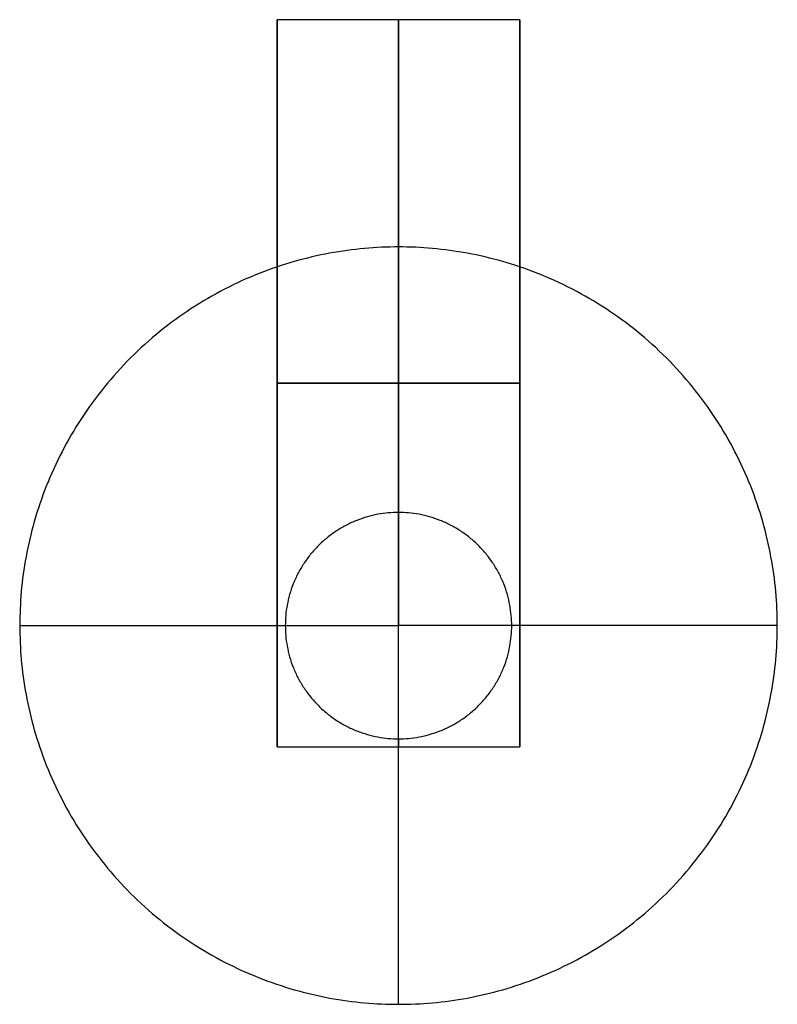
# Model space of a CAD drawing. Header units: millimetres. Extents: x -63 to 62, y -81 to 81.
import ezdxf

# ---------------------------------------------------------------- set-up
doc = ezdxf.new("R2010")
doc.units = ezdxf.units.MM
doc.header["$MEASUREMENT"] = 0
doc.layers.add('Default', color=178, linetype='Continuous', true_color=0x000000)

msp = doc.modelspace()

# ---------------------------------------------------------------- linework, layer by layer
at = {"layer": 'Default'}
for p, q in [((-20.11, 81.49, 120.38), (-20.11, 81.49, 0.38)), ((-20.11, -38.51, 120.38), (-20.11, 81.49, 120.38)), ((19.89, 81.49, 0.38), (19.89, 81.49, 120.38))]:
    msp.add_line(p, q, dxfattribs=at)
for points in [[(19.89, 81.49, 0.38), (-0.11, 81.49, 0.38), (-20.11, 81.49, 0.38)], [(-20.11, 81.49, 0.38), (-20.11, 21.49, 60.38), (-20.11, -38.51, 120.38)], [(19.89, 81.49, 120.38), (-0.11, 81.49, 120.38), (-20.11, 81.49, 120.38)], [(-20.11, 81.49, 60.38), (-20.11, 51.49, 60.38), (-20.11, 21.49, 60.38)], [(19.89, 81.49, 60.38), (-0.11, 81.49, 60.38), (-20.11, 81.49, 60.38)], [(-0.11, -38.51, 120.38), (-0.11, 21.49, 60.38), (-0.11, 81.49, 0.38)], [(-0.11, 81.49, 120.38), (-0.11, 40.83, 120.38), (-0.11, 0.17, 120.38)], [(-0.11, 81.49, 0.38), (-0.11, 81.49, 60.38), (-0.11, 81.49, 120.38)], [(19.89, -38.51, 120.38), (19.89, 21.49, 60.38), (19.89, 81.49, 0.38)], [(19.89, 81.49, 120.38), (19.89, 21.49, 120.38), (19.89, -38.51, 120.38)], [(19.89, 81.49, 60.38), (19.89, 51.49, 90.38), (19.89, 21.49, 120.38)], [(-20.11, 21.49, 60.38), (-0.11, 21.49, 60.38), (19.89, 21.49, 60.38)], [(-20.11, 21.49, 120.38), (-20.11, 21.49, 90.38), (-20.11, 21.49, 60.38)], [(19.89, 21.49, 120.38), (-0.11, 21.49, 120.38), (-20.11, 21.49, 120.38)], [(19.89, 21.49, 60.38), (19.89, 21.49, 90.38), (19.89, 21.49, 120.38)], [(-0.11, -37.19, 120.38), (-0.11, -37.85, 120.38), (-0.11, -38.51, 120.38)], [(-20.11, -38.51, 120.38), (-0.11, -38.51, 120.38), (19.89, -38.51, 120.38)]]:
    msp.add_open_spline(points, degree=2, dxfattribs=at)
for points in [[(-62.61, -18.51, 194.34), (-62.61, 43.99, 194.34), (-0.11, 43.99, 194.34), (62.39, 43.99, 194.34), (62.39, -18.51, 194.34), (62.39, -81.01, 194.34), (-0.11, -81.01, 194.34), (-62.61, -81.01, 194.34), (-62.61, -18.51, 194.34)], [(-18.79, -18.51, 120.38), (-18.79, 0.17, 120.38), (-0.11, 0.17, 120.38), (18.57, 0.17, 120.38), (18.57, -18.51, 120.38), (18.57, -37.19, 120.38), (-0.11, -37.19, 120.38), (-18.79, -37.19, 120.38), (-18.79, -18.51, 120.38)]]:
    msp.add_rational_spline(points, [1, 0.707106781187, 1, 0.707106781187, 1, 0.707106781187, 1, 0.707106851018, 0.999999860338], degree=2, knots=[-373.835799, -373.835799, -373.835799, -280.376844, -280.376844, -186.917888, -186.917888, -93.458933, -93.458933, 0, 0, 0], dxfattribs=at)
at = {"layer": 'Default', "extrusion": (-1, -1.58862e-13, 8.60777e-14)}
msp.add_rational_spline([(-0.11, 43.99, 194.34), (-0.11, 43.99, 137.4), (-0.11, 0.17, 120.38)], [1, 0.766673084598, 0.905095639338], degree=2, dxfattribs=at)
at = {"layer": 'Default', "extrusion": (-1, 1.58834e-13, -6.45797e-14)}
msp.add_rational_spline([(-0.11, 43.99, 194.34), (-0.11, 43.99, 271.84), (-0.11, -18.51, 271.84)], [1, 0.707106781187, 1], degree=2, dxfattribs=at)
at = {"layer": 'Default', "extrusion": (1.58753e-13, -1, 1.04818e-14)}
msp.add_rational_spline([(-62.61, -18.51, 194.34), (-62.61, -18.51, 137.4), (-18.79, -18.51, 120.38)], [1, 0.766673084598, 0.905095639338], degree=2, dxfattribs=at)
at = {"layer": 'Default', "extrusion": (-1.58991e-13, -1, 1.07269e-14)}
msp.add_rational_spline([(-62.61, -18.51, 194.34), (-62.61, -18.51, 271.84), (-0.11, -18.51, 271.84)], [1, 0.707106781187, 1], degree=2, dxfattribs=at)
at = {"layer": 'Default', "extrusion": (-1.58821e-13, -1, -1.06811e-14)}
msp.add_rational_spline([(62.39, -18.51, 194.34), (62.39, -18.51, 271.84), (-0.11, -18.51, 271.84)], [1, 0.707106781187, 1], degree=2, dxfattribs=at)
at = {"layer": 'Default', "extrusion": (1, -1.58821e-13, 8.6045e-14)}
msp.add_rational_spline([(-0.11, -81.01, 194.34), (-0.11, -81.01, 271.84), (-0.11, -18.51, 271.84)], [1, 0.707106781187, 1], degree=2, dxfattribs=at)
at = {"layer": 'Default', "extrusion": (-1.5885e-13, 1, 1.07314e-14)}
msp.add_rational_spline([(62.39, -18.51, 194.34), (62.39, -18.51, 137.4), (18.57, -18.51, 120.38)], [1, 0.766673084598, 0.905095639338], degree=2, dxfattribs=at)
at = {"layer": 'Default', "extrusion": (1, 1.58875e-13, -6.45469e-14)}
msp.add_rational_spline([(-0.11, -81.01, 194.34), (-0.11, -81.01, 137.4), (-0.11, -37.19, 120.38)], [1, 0.766673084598, 0.905095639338], degree=2, dxfattribs=at)

doc.saveas('drawing.dxf')
